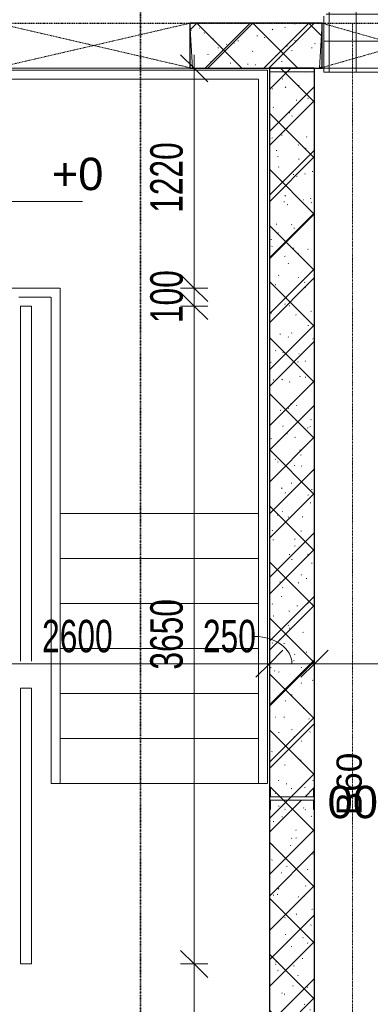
# Model space of a CAD drawing. Header units: millimetres. Extents: x -80560 to 110805, y -11020 to 52719.
# Tile 92 of 152: x 57835 to 59779, y 42355 to 47820. Entities that reach past the tile are written whole.
import ezdxf

# ---------------------------------------------------------------- set-up
doc = ezdxf.new("R2010")
doc.units = ezdxf.units.MM
for name, pattern in [('CENTER2', [20, 8, -4, 4, -4]), ('Dash', [6.35, 3.175, -3.175]), ('DASHDOT2', [8, 4, -2, 0, -2]), ('HIDDEN2', [4.5, 3, -1.5])]:
    doc.linetypes.add(name, pattern=pattern)
for name, color, linetype, lineweight in [('A-ANNO-DIMS', 211, 'Continuous', 9), ('A-ANNO-DIMS-100', 211, 'Continuous', 9), ('A-ANNO-NOTE', 131, 'Continuous', 18), ('A-AREA-IDEN', 2, 'Continuous', 9), ('A-DETL-GENF', 92, 'Continuous', 18), ('A-FLOR', 192, 'Continuous', 18), ('A-FLOR-HRAL', 11, 'Continuous', 18), ('A-FLOR-HRAL-MBND', 5, 'HIDDEN2', 18), ('A-GENM', 13, 'Continuous', 18), ('A-WALL', 113, 'Continuous', 35), ('A-WALL-PATT', 111, 'Continuous', 35), ('G-ANNO-DIMS', 111, 'Continuous', 9), ('G-ANNO-SYMB', 111, 'Continuous', 9), ('I-WALL', 2, 'Continuous', 18), ('S-GRID', 1, 'Continuous', 9), ('S-STRS-MBND', 31, 'HIDDEN2', 18)]:
    doc.layers.add(name, color=color, linetype=linetype, lineweight=lineweight)
doc.styles.add('Arial', font='arial.ttf', dxfattribs={"height": 180})
doc.styles.add('Arial_1', font='arial.ttf', dxfattribs={"height": 140})
doc.styles.add('Arial_6', font='arial.ttf', dxfattribs={"width": 0.7, "height": 180})
doc.dimstyles.new('n3o_1_8', dxfattribs={"dimscale": 304.8, "dimtxt": 183.646692, "dimasz": 0.492126, "dimexe": 0.246063, "dimexo": 0.0625, "dimgap": 0.032808, "dimtad": 1, "dimdec": 0, "dimdsep": 46, "dimtxsty": 'Arial_6', "dimblk1": 'OBLIQUE', "dimblk2": 'OBLIQUE', "dimsah": 1, "dimcen": 0.09, "dimdle": 0.246063, "dimazin": 0, "dimtfac": 1, "dimtdec": 4, "dimtix": 1, "dimtmove": 0, "dimatfit": 3, "dimfxl": 0.246063, "dimfxlon": 1, "dimtvp": 1, "dimtolj": 1, "dimtzin": 0, "dimarcsym": 2})
doc.dimstyles.new('n3o_1_8_1', dxfattribs={"dimscale": 304.8, "dimtxt": 183.646692, "dimasz": 0.492126, "dimexe": 0.246063, "dimexo": 0.0625, "dimgap": 0.032808, "dimtad": 1, "dimdec": 0, "dimdsep": 46, "dimtxsty": 'Arial_6', "dimblk1": 'OBLIQUE', "dimblk2": 'OBLIQUE', "dimsah": 1, "dimcen": 0.09, "dimdle": 0.246063, "dimazin": 0, "dimtfac": 1, "dimtdec": 4, "dimtix": 1, "dimtmove": 2, "dimatfit": 3, "dimfxl": 0.246063, "dimfxlon": 1, "dimtvp": 1, "dimtolj": 1, "dimtzin": 0, "dimarcsym": 2})
doc.dimstyles.new('n3o_1_8_2', dxfattribs={"dimscale": 304.8, "dimtxt": 183.646692, "dimasz": 0.492126, "dimexe": 0.246063, "dimexo": 0.0625, "dimgap": 0.032808, "dimtad": 1, "dimdec": 0, "dimdsep": 46, "dimtxsty": 'Arial_6', "dimblk1": 'OBLIQUE', "dimblk2": 'OBLIQUE', "dimsah": 1, "dimcen": 0.09, "dimdle": 0.246063, "dimazin": 0, "dimtfac": 1, "dimtdec": 4, "dimtix": 1, "dimtmove": 1, "dimatfit": 3, "dimfxl": 0.246063, "dimfxlon": 1, "dimtvp": 1, "dimtolj": 1, "dimtzin": 0, "dimarcsym": 2})
doc.dimstyles.new('n3o_1_8_3', dxfattribs={"dimscale": 304.8, "dimtxt": 183.646692, "dimasz": 0.492126, "dimexe": 0.246063, "dimexo": 0.0625, "dimgap": 0.032808, "dimtad": 1, "dimdec": 0, "dimdsep": 46, "dimtxsty": 'Arial_6', "dimblk1": 'OBLIQUE', "dimblk2": 'OBLIQUE', "dimsah": 1, "dimcen": 0.09, "dimdle": 0.246063, "dimazin": 0, "dimtfac": 1, "dimtdec": 4, "dimtix": 1, "dimtmove": 0, "dimatfit": 3, "dimfxl": 0.246063, "dimfxlon": 1, "dimtvp": 1, "dimtolj": 1, "dimtzin": 0, "dimarcsym": 2})
pattern_1 = [(45, (0, 0), (-176.7767, 176.7767), []), (17, (0, 0), (51.37877, 156.87645), [3.353, -159.647, 3.353, -88.647, -134]), (17, (0, 0), (51.37877, 156.87645), [-255, 3.353, -130.647]), (48, (0, 0), (-36.014, 160.26226), [3.353, -158.647, 3.353, -160.647, -132]), (48, (0, 0), (-36.014, 160.26226), [-326, 3.353, -128.647]), (71, (0, 0), (-94.825, 133.12483), [3.353, -156.647, 3.353, -87.247, -131]), (71, (0, 0), (-94.825, 133.12483), [-250.6, 3.353, -127.647])]

# ---------------------------------------------------------------- blocks, each defined once
blk = doc.blocks.new('19112_SW_LeonardoCollege_R2020_rvt-1-DO_00 begane grond')
at = {"layer": 'A-WALL-PATT', "lineweight": 5}
h = blk.add_hatch(dxfattribs=at)
h.set_pattern_fill('FP_211', color=250, angle=45, style=0, pattern_type=2)
h.set_pattern_definition([(225, (34237.5, 47800), (155.563, -155.563), []), (315, (34237.5, 47800), (155.563, 155.563), [])])
h.paths.add_polyline_path([(31671.339578, 47550), (32817, 47550), (32817, 47800), (31475, 47800), (31475, 47550)], flags=0)
h.paths.add_polyline_path([(37000, 47550), (37000, 47800), (35483, 47800), (35483, 47550), (36957.433923, 47550)], flags=0)
h.paths.add_polyline_path([(33883, 47550), (34617, 47550), (34617, 47800), (33883, 47800), (33883, 47581.066019)], flags=0)
h = blk.add_hatch(dxfattribs=at)
h.set_pattern_fill('FP_210', color=250, angle=45, style=0, pattern_type=2)
h.set_pattern_definition([(135, (34575, 43632.5), (-155.563, -155.563), []), (225, (34575, 43632.5), (155.563, -155.563), [])])
h.paths.add_polyline_path([(34575, 39715), (34575, 47550), (34325, 47550), (34325, 39715)], flags=0)
at = {"layer": 'A-WALL', "color": 10, "lineweight": 25}
for p, q in [((34617, 47800), (33883, 47800)), ((33883, 47800), (33883, 47550)), ((34617, 47550), (34617, 47800)), ((33883, 47550), (34617, 47550))]:
    blk.add_line(p, q, dxfattribs=at)
at = {"layer": 'A-WALL', "color": 50, "lineweight": 9}
for p, q in [((34617, 47800), (34627, 47800)), ((34627, 47550), (34617, 47550))]:
    blk.add_line(p, q, dxfattribs=at)
at = {"layer": 'I-WALL', "color": 10, "lineweight": 25}
for p, q in [((34575, 47550), (34325, 47550)), ((34325, 47550), (34325, 39715)), ((34575, 39715), (34575, 47550))]:
    blk.add_line(p, q, dxfattribs=at)
blk = doc.blocks.new('MB 31 Wandsparing - 866 x 1974-3532322-DO_00 begane grond')
at = {"layer": 'A-GENM', "linetype": 'Dash', "lineweight": 9}
for p, q in [((-456.2, 125), (424.8, -125)), ((-441.2, -125), (439.8, 125))]:
    blk.add_line(p, q, dxfattribs=at)
blk = doc.blocks.new('MB 31 Wandsparing - 1066 x 2755-3500382-DO_00 begane grond')
at = {"layer": 'A-GENM', "linetype": 'Dash', "lineweight": 9}
for p, q in [((-556.2, 125), (524.8, -125)), ((-541.2, -125), (539.8, 125))]:
    blk.add_line(p, q, dxfattribs=at)
blk = doc.blocks.new('95251-Leonardo College Leiden_rvt-1-DO_00 begane grond')
at = {"layer": 'A-WALL-PATT', "lineweight": 9}
h = blk.add_hatch(dxfattribs=at)
h.set_pattern_fill('FP_251', color=55, style=0, pattern_type=2)
h.set_pattern_definition(pattern_1)
h.paths.add_polyline_path([(36957.4, 47550), (37000, 47550), (37000, 47800), (35483, 47800), (35498, 47550), (36663.8, 47550)], flags=0)
h.paths.add_polyline_path([(33898, 47550), (34602, 47550), (34617, 47800), (33883, 47800), (33896.1, 47581.1)], flags=0)
h.paths.add_polyline_path([(32258.7, 47550), (32802, 47550), (32817, 47800), (31475, 47800), (31475, 47600), (31480, 47600), (31480, 47550), (31965, 47550)], flags=0)
h = blk.add_hatch(dxfattribs=at)
h.set_pattern_fill('FP_251', color=55, style=0, pattern_type=2)
h.set_pattern_definition(pattern_1)
h.paths.add_polyline_path([(34330, 43507.5), (34570, 43507.5), (34570, 43557.5), (34575, 43557.5), (34575, 47530), (34325, 47530), (34325, 43557.5), (34330, 43557.5)], flags=0)
h = blk.add_hatch(dxfattribs=at)
h.set_pattern_fill('FP_251', color=55, style=0, pattern_type=2)
h.set_pattern_definition(pattern_1)
h.paths.add_polyline_path([(34325, 39715), (34575, 39715), (34575, 43437.5), (34570, 43437.5), (34570, 43487.5), (34330, 43487.5), (34330, 43437.5), (34325, 43437.5), (34325, 39749.4)], flags=0)
at = {"layer": 'A-WALL', "color": 170, "lineweight": 5}
for p, q in [((34617, 47800), (33883, 47800)), ((33883, 47800), (33898, 47550)), ((34602, 47550), (34617, 47800)), ((33898, 47550), (34602, 47550)), ((34575, 47530), (34325, 47530)), ((34325, 47530), (34325, 43557.5)), ((34575, 43557.5), (34575, 47530)), ((34325, 43557.5), (34330, 43557.5)), ((34330, 43557.5), (34330, 43507.5)), ((34570, 43507.5), (34570, 43557.5)), ((34570, 43557.5), (34575, 43557.5)), ((34330, 43507.5), (34570, 43507.5)), ((34570, 43487.5), (34330, 43487.5)), ((34330, 43487.5), (34330, 43437.5)), ((34570, 43437.5), (34570, 43487.5)), ((34330, 43437.5), (34325, 43437.5)), ((34325, 43437.5), (34325, 39715)), ((34575, 43437.5), (34570, 43437.5)), ((34575, 39715), (34575, 43437.5))]:
    blk.add_line(p, q, dxfattribs=at)
at = {"color": 130, "lineweight": 9, "rotation": 180}
for name, p in [('MB 31 Wandsparing - 1066 x 2755-3500382-DO_00 begane grond', (33341.8, 47675)), ('MB 31 Wandsparing - 866 x 1974-3532322-DO_00 begane grond', (35041.8, 47675))]:
    blk.add_blockref(name, p, dxfattribs=at)
blk = doc.blocks.new('31_n3o_gevelopening_vensterbank_tegelwerk - 505x10-V125-DO_00 begane grond')
at = {"layer": 'A-GENM'}
h = blk.add_hatch(dxfattribs=at)
h.set_pattern_fill('FP_147', color=256, style=0, pattern_type=2)
h.set_pattern_definition([(0, (0, 0), (0, 150), []), (90, (0, 0), (-150, 9e-15), [])])
h.paths.add_polyline_path([(0, 0), (0, -311.5), (12, -311.5), (12, -505), (834, -505), (834, -311.5), (846, -311.5), (846, 0)], flags=0)
for p, q in [((0, -311.5), (0, 0)), ((0, 0), (846, 0)), ((846, 0), (846, -311.5)), ((12, -505), (834, -505))]:
    blk.add_line(p, q, dxfattribs=at)
blk = doc.blocks.new('Railing - Railing-32694528-DO_00 begane grond')
at = {"layer": 'A-FLOR-HRAL'}
for p, q in [((33005, 44109.8), (32945, 44109.8)), ((33005, 44109.8), (32945, 44109.8)), ((32945, 42580), (32945, 44109.8)), ((33005, 42580), (33005, 44109.8)), ((33005, 42580), (32945, 42580))]:
    blk.add_line(p, q, dxfattribs=at)
at = {"layer": 'A-FLOR-HRAL-MBND'}
for p, q in [((32945, 46230), (33005, 46230)), ((32945, 46080), (32945, 46230)), ((32945, 46230), (33005, 46230)), ((32945, 46080), (32945, 46230)), ((33005, 46080), (33005, 46230)), ((33005, 46080), (33005, 46230)), ((32945, 44259.8), (32945, 46080)), ((32945, 44259.8), (32945, 46080)), ((33005, 44259.8), (33005, 46080)), ((33005, 44259.8), (33005, 46080))]:
    blk.add_line(p, q, dxfattribs=at)
blk = doc.blocks.new('01_n3o_symbool_lijn_met_tekst - brandwerend_B60-31157512-DO_00 begane grond')
at = {"layer": 'A-DETL-GENF', "color": 3, "linetype": 'DASHDOT2'}
blk.add_line((0, 0), (8362.5, 0), dxfattribs=at)
blk = doc.blocks.new('DIMBLOCK90-DO_00 begane grond')
at = {"layer": 'A-ANNO-DIMS-100'}
for p, q in [((56619.8, 44245.4), (56694.8, 44320.4)), ((56619.8, 44320.4), (56619.8, 44170.4)), ((56619.8, 44245.4), (56619.8, 44320.4)), ((59219.8, 44245.4), (59294.8, 44320.4)), ((59219.8, 44320.4), (59219.8, 44170.4)), ((59219.8, 44245.4), (59219.8, 44320.4)), ((56619.8, 44245.4), (56544.8, 44170.4)), ((56619.8, 44245.4), (59219.8, 44245.4)), ((59219.8, 44245.4), (59144.8, 44170.4))]:
    blk.add_line(p, q, dxfattribs=at)
at = {"layer": 'A-ANNO-DIMS-100', "color": 0, "insert": (57958.8, 44489.1), "char_height": 180, "width": 461.094, "attachment_point": 1, "line_spacing_factor": 0.941778, "style": 'Arial_6'}
blk.add_mtext('2600', dxfattribs=at)
blk = doc.blocks.new('_Oblique')
at = {"color": 0, "linetype": 'ByBlock', "lineweight": -2}
blk.add_line((-0.5, -0.5), (0.5, 0.5), dxfattribs=at)
blk = doc.blocks.new('DIMBLOCK91-DO_00 begane grond')
at = {"layer": 'A-ANNO-DIMS-100'}
for p, q in [((59219.8, 44245.4), (59294.8, 44320.4)), ((59219.8, 44320.4), (59219.8, 44170.4)), ((59219.8, 44245.4), (59219.8, 44320.4)), ((59469.8, 44245.4), (59544.8, 44320.4)), ((59469.8, 44320.4), (59469.8, 44170.4)), ((59469.8, 44245.4), (59469.8, 44320.4)), ((59219.8, 44245.4), (59144.8, 44170.4)), ((59219.8, 44245.4), (59469.8, 44245.4)), ((59469.8, 44245.4), (59394.8, 44170.4))]:
    blk.add_line(p, q, dxfattribs=at)
blk.add_ellipse((59139, 44245.4), major_axis=(205.8, 0), ratio=0.734994, start_param=0, end_param=1.570796, dxfattribs=at)
at = {"layer": 'A-ANNO-DIMS-100', "color": 0, "insert": (58850.8, 44489.1), "char_height": 180, "width": 345.821, "attachment_point": 1, "line_spacing_factor": 0.941778, "style": 'Arial_6'}
blk.add_mtext('250', dxfattribs=at)
blk = doc.blocks.new('DIMBLOCK92-DO_00 begane grond')
at = {"layer": 'A-ANNO-DIMS-100'}
for p, q in [((59469.8, 44245.4), (59544.8, 44320.4)), ((59469.8, 44320.4), (59469.8, 44170.4)), ((59469.8, 44245.4), (59469.8, 44320.4)), ((60582.3, 44245.4), (60657.3, 44320.4)), ((60582.3, 44320.4), (60582.3, 44170.4)), ((60582.3, 44245.4), (60582.3, 44320.4)), ((59469.8, 44245.4), (59394.8, 44170.4)), ((59469.8, 44245.4), (60582.3, 44245.4)), ((60582.3, 44245.4), (60507.3, 44170.4))]:
    blk.add_line(p, q, dxfattribs=at)
at = {"layer": 'A-ANNO-DIMS-100', "color": 0, "insert": (59833.9, 44489.1), "char_height": 180, "width": 461.094, "attachment_point": 1, "line_spacing_factor": 0.941778, "style": 'Arial_6'}
blk.add_mtext('1113', dxfattribs=at)
blk = doc.blocks.new('Spot Elevations - default-305554-DO_00 begane grond')
at = {"layer": 'G-ANNO-DIMS'}
for p, q in [((0, 2), (0, -2)), ((4.277, 0), (-2.723, 0))]:
    blk.add_line(p, q, dxfattribs=at)
blk = doc.blocks.new('DIMBLOCK396-DO_00 begane grond')
at = {"layer": 'A-ANNO-DIMS-100'}
for p, q in [((58802.3, 42580), (58727.3, 42655)), ((58727.3, 42580), (58877.3, 42580)), ((58802.3, 42580), (58727.3, 42580)), ((58802.3, 39750), (58802.3, 42580)), ((58802.3, 42580), (58877.3, 42505)), ((58802.3, 39750), (58727.3, 39825)), ((58727.3, 39750), (58877.3, 39750)), ((58802.3, 39750), (58727.3, 39750)), ((58802.3, 39750), (58877.3, 39675))]:
    blk.add_line(p, q, dxfattribs=at)
at = {"layer": 'A-ANNO-DIMS-100', "color": 0, "insert": (58558.6, 40972.9), "char_height": 180, "width": 461.094, "attachment_point": 1, "rotation": 90, "line_spacing_factor": 0.941778, "style": 'Arial_6'}
blk.add_mtext('2830', dxfattribs=at)
blk = doc.blocks.new('DIMBLOCK397-DO_00 begane grond')
at = {"layer": 'A-ANNO-DIMS-100'}
for p, q in [((58802.3, 46230), (58727.3, 46305)), ((58727.3, 46230), (58877.3, 46230)), ((58802.3, 46230), (58727.3, 46230)), ((58802.3, 42580), (58802.3, 46230)), ((58802.3, 46230), (58877.3, 46155)), ((58802.3, 42580), (58727.3, 42655)), ((58727.3, 42580), (58877.3, 42580)), ((58802.3, 42580), (58727.3, 42580)), ((58802.3, 42580), (58877.3, 42505))]:
    blk.add_line(p, q, dxfattribs=at)
at = {"layer": 'A-ANNO-DIMS-100', "color": 0, "insert": (58558.6, 44212.9), "char_height": 180, "width": 461.094, "attachment_point": 1, "rotation": 90, "line_spacing_factor": 0.941778, "style": 'Arial_6'}
blk.add_mtext('3650', dxfattribs=at)
blk = doc.blocks.new('DIMBLOCK398-DO_00 begane grond')
at = {"layer": 'A-ANNO-DIMS-100'}
for p, q in [((58802.3, 46330), (58727.3, 46405)), ((58727.3, 46330), (58877.3, 46330)), ((58802.3, 46330), (58727.3, 46330)), ((58802.3, 46230), (58727.3, 46305)), ((58802.3, 46230), (58802.3, 46330)), ((58802.3, 46330), (58877.3, 46255)), ((58727.3, 46230), (58877.3, 46230)), ((58802.3, 46230), (58727.3, 46230)), ((58802.3, 46230), (58877.3, 46155))]:
    blk.add_line(p, q, dxfattribs=at)
at = {"layer": 'A-ANNO-DIMS-100', "color": 0, "insert": (58558.6, 46135.9), "char_height": 180, "width": 345.821, "attachment_point": 1, "rotation": 90, "line_spacing_factor": 0.941778, "style": 'Arial_6'}
blk.add_mtext('100', dxfattribs=at)
blk = doc.blocks.new('DIMBLOCK399-DO_00 begane grond')
at = {"layer": 'A-ANNO-DIMS-100'}
for p, q in [((58802.3, 47550), (58727.3, 47625)), ((58802.3, 46330), (58802.3, 47625)), ((58727.3, 47550), (58877.3, 47550)), ((58802.3, 47550), (58727.3, 47550)), ((58802.3, 47550), (58877.3, 47475)), ((58802.3, 46330), (58727.3, 46405)), ((58727.3, 46330), (58877.3, 46330)), ((58802.3, 46330), (58727.3, 46330)), ((58802.3, 46330), (58877.3, 46255))]:
    blk.add_line(p, q, dxfattribs=at)
at = {"layer": 'A-ANNO-DIMS-100', "color": 0, "insert": (58558.6, 46747.9), "char_height": 180, "width": 461.094, "attachment_point": 1, "rotation": 90, "line_spacing_factor": 0.941778, "style": 'Arial_6'}
blk.add_mtext('1220', dxfattribs=at)

msp = doc.modelspace()

# ---------------------------------------------------------------- linework, layer by layer
at = {"layer": 'A-FLOR'}
msp.add_line((58777.8, 47550), (57711.8, 47550), dxfattribs=at)
at = {"layer": 'G-ANNO-SYMB', "linetype": 'DASHDOT2', "lineweight": 35}
msp.add_line((58505.6, 48457.5), (58505.6, 9197.4), dxfattribs=at)
at = {"layer": 'S-GRID', "linetype": 'CENTER2', "lineweight": 25}
msp.add_line((29945.3, 47800), (110204.9, 47800), dxfattribs=at)
at = {"layer": 'S-STRS-MBND'}
for p, q in [((59209.8, 47540), (56629.8, 47540)), ((59209.8, 45018.4), (59209.8, 47540)), ((59159.8, 47490), (56679.8, 47490)), ((59159.8, 45018.4), (59159.8, 47490)), ((57779.8, 46330), (58059.8, 46330)), ((58059.8, 46330), (58059.8, 45018.4)), ((57829.8, 46280), (58009.8, 46280)), ((58009.8, 46280), (58009.8, 45018.4)), ((59159.8, 45080), (58059.8, 45080)), ((58059.8, 45080), (58059.8, 45018.4)), ((59159.8, 45080), (59159.8, 45018.4)), ((58009.8, 45018.4), (58009.8, 43580)), ((58059.8, 45018.4), (58059.8, 43580)), ((59159.8, 45018.4), (59159.8, 43580)), ((59209.8, 45018.4), (59209.8, 43580)), ((59159.8, 44830), (58059.8, 44830)), ((59159.8, 44580), (58059.8, 44580)), ((59159.8, 44330), (58059.8, 44330)), ((59159.8, 44080), (58059.8, 44080)), ((59159.8, 43830), (58059.8, 43830)), ((58009.8, 43580), (58059.8, 43580)), ((59159.8, 43580), (58059.8, 43580)), ((59159.8, 43580), (59209.8, 43580))]:
    msp.add_line(p, q, dxfattribs=at)

# ---------------------------------------------------------------- block references
at = {"color": 250, "lineweight": 5}
for name in ['19112_SW_LeonardoCollege_R2020_rvt-1-DO_00 begane grond', '95251-Leonardo College Leiden_rvt-1-DO_00 begane grond']:
    msp.add_blockref(name, (24894.8, 0), dxfattribs=at)
at = {"layer": 'A-DETL-GENF', "color": 3, "linetype": 'DASHDOT2', "rotation": 269.9999999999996}
msp.add_blockref('01_n3o_symbool_lijn_met_tekst - brandwerend_B60-31157512-DO_00 begane grond', (59679.8, 47800), dxfattribs=at)
at = {"layer": 'A-FLOR-HRAL'}
msp.add_blockref('Railing - Railing-32694528-DO_00 begane grond', (24894.8, 0), dxfattribs=at)
at = {"layer": 'A-GENM', "rotation": 180}
msp.add_blockref('31_n3o_gevelopening_vensterbank_tegelwerk - 505x10-V125-DO_00 begane grond', (60367.8, 47528), dxfattribs=at)
at = {"layer": 'G-ANNO-DIMS', "xscale": 99.99999999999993, "yscale": 99.99999999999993, "zscale": 99.99999999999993}
msp.add_blockref('Spot Elevations - default-305554-DO_00 begane grond', (57754.6, 46811.6), dxfattribs=at)

# ---------------------------------------------------------------- texts
at = {"layer": 'A-ANNO-NOTE', "color": 3, "linetype": 'DASHDOT2', "insert": (59591.8, 43404), "char_height": 140, "width": 408.861, "attachment_point": 1, "rotation": 90, "style": 'Arial_1'}
msp.add_mtext('B60', dxfattribs=at)
at = {"layer": 'A-AREA-IDEN', "insert": (59542, 43568.3), "char_height": 180, "width": 2260.759, "attachment_point": 1, "style": 'Arial'}
msp.add_mtext('00.04.02/14.4 m²', dxfattribs=at)
at = {"layer": 'G-ANNO-DIMS', "insert": (58012.3, 47053.8), "char_height": 180, "width": 341.564, "attachment_point": 1, "line_spacing_factor": 0.941778, "style": 'Arial'}
msp.add_mtext('+0', dxfattribs=at)

# ---------------------------------------------------------------- dimensions: what is measured, and where the dimension line sits
at = {"layer": 'A-ANNO-DIMS'}
for base, p1, p2, override, picture, middle in [((58802.3, 47550), (58727.3, 46330), (58727.3, 47550), {"dimpost": '<>', "dimfxl": 1220}, 'DIMBLOCK399-DO_00 begane grond', (58700.4, 46940)), ((58802.3, 46330), (58727.3, 46230), (58727.3, 46330), {"dimpost": '<>', "dimfxl": 100}, 'DIMBLOCK398-DO_00 begane grond', (58700.4, 46280)), ((58802.3, 46230), (58727.3, 42580), (58727.3, 46230), {"dimpost": '<>', "dimfxl": 3650}, 'DIMBLOCK397-DO_00 begane grond', (58700.4, 44405)), ((58802.3, 42580), (58727.3, 39750), (58727.3, 42580), {"dimpost": '<>', "dimfxl": 2830}, 'DIMBLOCK396-DO_00 begane grond', (58700.4, 41165))]:
    dim = msp.add_linear_dim(base=base, p1=p1, p2=p2, angle=90, dimstyle='n3o_1_8_3', override=override, dxfattribs=at)
    dim.commit()
    dim.dimension.update_dxf_attribs({"geometry": picture, "text_midpoint": middle})
for base, p1, p2, dimstyle, override, picture, middle in [((59219.8, 44245.4), (56619.8, 44320.4), (59219.8, 44320.4), 'n3o_1_8_1', {"dimpost": '<>', "dimfxl": 2600}, 'DIMBLOCK90-DO_00 begane grond', (58189.3, 44369.1)), ((59469.8, 44245.4), (59219.8, 44320.4), (59469.8, 44320.4), 'n3o_1_8_2', {"dimpost": '<>', "dimfxl": 250}, 'DIMBLOCK91-DO_00 begane grond', (59023.7, 44369.1))]:
    dim = msp.add_linear_dim(base=base, p1=p1, p2=p2, dimstyle=dimstyle, override=override, dxfattribs=at)
    dim.commit()
    dim.dimension.update_dxf_attribs({"geometry": picture, "text_midpoint": middle, "dimtype": 160})
dim = msp.add_linear_dim(base=(60582.3189632, 44245.3836204), p1=(59469.8189632, 44320.3836204), p2=(60582.3189632, 44320.3836204), dimstyle='n3o_1_8', override={"dimpost": '<>', "dimfxl": 1112.5}, dxfattribs=at)
dim.commit()
dim.dimension.update_dxf_attribs({"geometry": 'DIMBLOCK92-DO_00 begane grond', "text_midpoint": (60026.0689632, 44347.3481503)})

doc.saveas('drawing.dxf')
